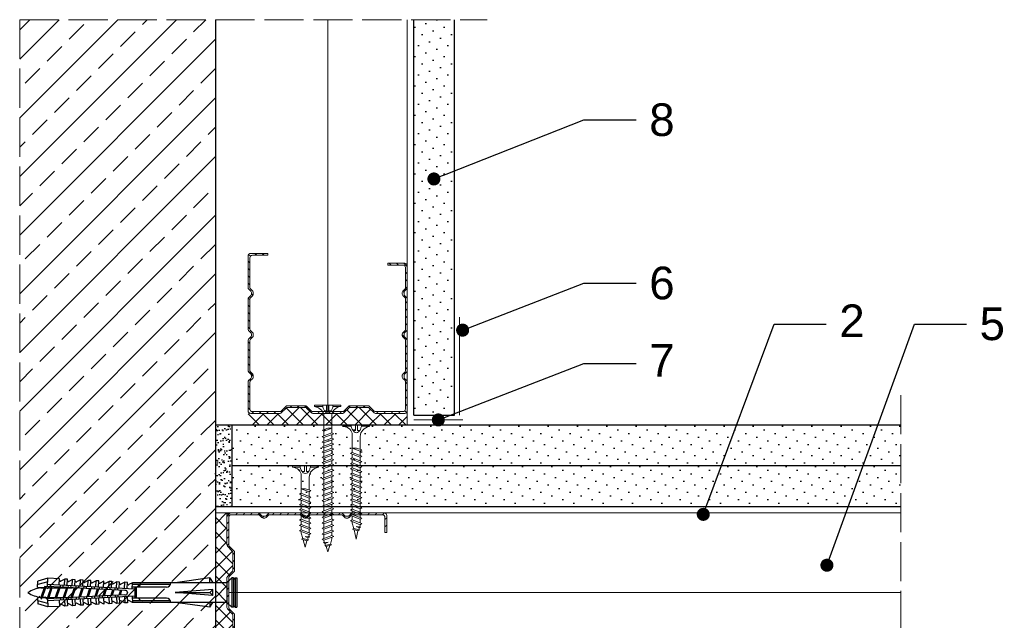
# Model space of a CAD drawing. Header units: millimetres. Extents: x 1525 to 3209, y 569 to 1600.
# Tile 2 of 15: x 1525 to 1827, y 841 to 1025. Entities that reach past the tile are written whole.
import ezdxf
from ezdxf import colors
from ezdxf.entities.mleader import LeaderData, LeaderLine
from ezdxf.math import Vec2, Vec3

# ---------------------------------------------------------------- set-up
doc = ezdxf.new("R2010")
doc.units = ezdxf.units.MM
doc.linetypes.add('ACAD_ISO02W100', pattern=[15, 12, -3])
for name, color, linetype, lineweight in [('_ISOVER WELNA', 7, 'BATTING', 9), ('_RIGIPS AKCESORIA', 7, 'Continuous', 18), ('_RIGIPS G-K', 7, 'Continuous', 25), ('_RIGIPS PROFIL', 7, 'Continuous', 18), ('KRESKOWANIE', 7, 'Continuous', 9), ('OPISY', 7, 'Continuous', 9), ('PRZERYWANA', 7, 'ACAD_ISO02W100', 9)]:
    doc.layers.add(name, color=color, linetype=linetype, lineweight=lineweight)
doc.styles.get("Standard").update_dxf_attribs({"font": 'arial.ttf'})
doc.linetypes.add('BATTING', pattern='A,0.00254,-2.54,[134,ltypeshp.shx,S=2.54,R=0,X=-2.54,Y=0],-5.08,[134,ltypeshp.shx,S=2.54,R=180,X=2.54,Y=0],-2.54', length=10.16254)
pattern_1 = [(225, (0, -189.805), (1.122532, -3.367596), [0, -3.175])]

# ---------------------------------------------------------------- blocks, each defined once
blk = doc.blocks.new('TN 25')
at = {"layer": '_RIGIPS AKCESORIA'}
for p, q in [((0, -0.84), (0, 7.16)), ((0, 7.16), (0.46, 7.16)), ((0.46, 7.16), (0.46, 4.78)), ((0.46, 4.78), (0, 4.78)), ((0, 3.5), (1.77, 3.5)), ((1.77, 3.5), (1.77, 4.2)), ((3.02, 4.46), (8.47, 4.46)), ((7.12, 4.46), (7.12, 3.18)), ((8.03, 2.01), (7.12, 4.46)), ((7.12, 3.18), (7.65, 1.53)), ((8.47, 4.46), (8.79, 5)), ((9.61, 1.51), (8.47, 4.46)), ((8.79, 5), (9.93, 2.01)), ((9, 4.46), (10.1, 4.46)), ((10.1, 4.46), (10.41, 5)), ((11.23, 1.51), (10.1, 4.46)), ((10.41, 5), (11.56, 2.01)), ((10.62, 4.46), (11.67, 4.46)), ((11.67, 4.46), (11.99, 5)), ((12.81, 1.51), (11.67, 4.46)), ((11.99, 5), (13.14, 2.01)), ((12.2, 4.46), (13.21, 4.46)), ((13.21, 4.46), (13.52, 5)), ((14.34, 1.51), (13.21, 4.46)), ((13.52, 5), (14.67, 2.01)), ((13.73, 4.46), (14.8, 4.46)), ((14.8, 4.46), (15.12, 5)), ((15.94, 1.51), (14.8, 4.46)), ((15.12, 5), (16.26, 2.01)), ((15.33, 4.46), (16.42, 4.46)), ((16.42, 4.46), (16.73, 5)), ((17.55, 1.51), (16.42, 4.46)), ((16.73, 5), (17.88, 2.01)), ((16.94, 4.46), (17.99, 4.46)), ((17.99, 4.46), (18.31, 5)), ((19.13, 1.51), (17.99, 4.46)), ((18.31, 5), (19.45, 2.01)), ((18.52, 4.46), (19.68, 4.46)), ((19.68, 4.46), (20, 5)), ((20.82, 1.51), (19.68, 4.46)), ((20, 5), (21.14, 2.01)), ((20.21, 4.46), (20.7, 4.46)), ((20.7, 4.46), (22.28, 3.98)), ((21.85, 1.83), (21.67, 3.28)), ((21.67, 3.28), (22.14, 2.4)), ((22.28, 3.98), (22.56, 4.37)), ((22.7, 2.36), (22.28, 3.98)), ((22.56, 4.37), (23.03, 2.71)), ((22.71, 3.85), (25, 3.24)), ((25, 3.24), (23.03, 2.71)), ((0, 2.83), (1.77, 2.83)), ((0.46, 1.64), (0, 1.64)), ((0.46, -0.84), (0.46, 1.64)), ((1.77, 2.83), (1.77, 2.18)), ((7.49, 2.01), (3.55, 2.01)), ((7.65, 1.53), (8.03, 2.01)), ((9.41, 2.01), (8.03, 2.01)), ((9.93, 2.01), (9.61, 1.51)), ((11.04, 2.01), (9.93, 2.01)), ((11.56, 2.01), (11.23, 1.51)), ((12.61, 2.01), (11.56, 2.01)), ((13.14, 2.01), (12.81, 1.51)), ((14.15, 2.01), (13.14, 2.01)), ((14.67, 2.01), (14.34, 1.51)), ((15.74, 2.01), (14.67, 2.01)), ((16.26, 2.01), (15.94, 1.51)), ((17.36, 2.01), (16.26, 2.01)), ((17.88, 2.01), (17.55, 1.51)), ((18.93, 2.01), (17.88, 2.01)), ((19.45, 2.01), (19.13, 1.51)), ((19.45, 2.01), (20.62, 2.01)), ((21.14, 2.01), (20.82, 1.51)), ((21.14, 2.01), (21.81, 2.12)), ((22.14, 2.4), (21.85, 1.83)), ((22.7, 2.36), (22.14, 2.4)), ((23.03, 2.71), (22.7, 2.36)), ((0, -0.84), (0.46, -0.84))]:
    blk.add_line(p, q, dxfattribs=at)
for centre, major_axis, ratio, start_param, end_param in [((3.09, 7.67), (0.17, 3.2), 0.826134, 1.773653, 3.180586), ((-0.04, 0.9), (0, 3.93), 0.848176, -0.720942, -0.151112), ((1.66, 3.18), (0, 0.895), 0.848176, -1.552777, -0.720942), ((1.66, 3.18), (0, 0.895), 0.848176, 3.862535, 4.730408), ((3.37, -1.57), (0.28, 3.57), 0.832181, 0.035984, 1.430787), ((-2.73, 15.91), (0, 14.76), 0.848176, 3.399396, 3.475072), ((0.59, 4.62), (0, 2.81), 0.848176, 3.475072, 3.862535)]:
    blk.add_ellipse(centre, major_axis=major_axis, ratio=ratio, start_param=start_param, end_param=end_param, dxfattribs=at)
blk = doc.blocks.new('TN 35')
at = {"layer": '_RIGIPS AKCESORIA'}
for p, q in [((0, -0.84), (0, 7.16)), ((0, 7.16), (0.46, 7.16)), ((0.46, 7.16), (0.46, 4.78)), ((0.46, 4.78), (0, 4.78)), ((0, 3.5), (1.77, 3.5)), ((1.77, 3.5), (1.77, 4.2)), ((3.02, 4.46), (8.47, 4.46)), ((7.12, 4.46), (7.12, 3.18)), ((8.03, 2.01), (7.12, 4.46)), ((7.12, 3.18), (7.65, 1.53)), ((8.47, 4.46), (8.79, 5)), ((9.61, 1.51), (8.47, 4.46)), ((8.79, 5), (9.93, 2.01)), ((9, 4.46), (10.1, 4.46)), ((10.1, 4.46), (10.41, 5)), ((11.23, 1.51), (10.1, 4.46)), ((10.41, 5), (11.56, 2.01)), ((10.62, 4.46), (11.67, 4.46)), ((11.67, 4.46), (11.99, 5)), ((12.81, 1.51), (11.67, 4.46)), ((11.99, 5), (13.14, 2.01)), ((12.2, 4.46), (13.21, 4.46)), ((13.21, 4.46), (13.52, 5)), ((14.34, 1.51), (13.21, 4.46)), ((13.52, 5), (14.67, 2.01)), ((13.73, 4.46), (14.8, 4.46)), ((14.8, 4.46), (15.12, 5)), ((15.94, 1.51), (14.8, 4.46)), ((15.12, 5), (16.26, 2.01)), ((15.33, 4.46), (16.42, 4.46)), ((16.42, 4.46), (16.73, 5)), ((17.55, 1.51), (16.42, 4.46)), ((16.73, 5), (17.88, 2.01)), ((16.94, 4.46), (17.99, 4.46)), ((17.99, 4.46), (18.31, 5)), ((19.13, 1.51), (17.99, 4.46)), ((18.31, 5), (19.45, 2.01)), ((18.52, 4.46), (19.57, 4.46)), ((19.57, 4.46), (19.88, 5)), ((20.7, 1.51), (19.57, 4.46)), ((19.88, 5), (21.03, 2.01)), ((20.09, 4.46), (21.14, 4.46)), ((21.14, 4.46), (21.46, 5)), ((22.28, 1.51), (21.14, 4.46)), ((21.46, 5), (22.6, 2.01)), ((21.67, 4.46), (22.72, 4.46)), ((22.72, 4.46), (23.03, 5)), ((23.85, 1.51), (22.72, 4.46)), ((23.03, 5), (24.18, 2.01)), ((23.24, 4.46), (24.29, 4.46)), ((24.29, 4.46), (24.61, 5)), ((25.43, 1.51), (24.29, 4.46)), ((24.61, 5), (25.75, 2.01)), ((24.81, 4.46), (25.87, 4.46)), ((25.87, 4.46), (26.18, 5)), ((27, 1.51), (25.87, 4.46)), ((26.18, 5), (27.33, 2.01)), ((26.39, 4.46), (27.44, 4.46)), ((27.44, 4.46), (27.76, 5)), ((28.58, 1.51), (27.44, 4.46)), ((27.76, 5), (28.9, 2.01)), ((27.96, 4.46), (29.13, 4.46)), ((29.13, 4.46), (29.45, 5)), ((30.27, 1.51), (29.13, 4.46)), ((29.45, 5), (30.59, 2.01)), ((29.65, 4.46), (30.15, 4.46)), ((30.15, 4.46), (31.73, 3.98)), ((31.3, 1.83), (31.12, 3.28)), ((31.12, 3.28), (31.59, 2.4)), ((31.73, 3.98), (32.01, 4.37)), ((32.15, 2.36), (31.73, 3.98)), ((32.01, 4.37), (32.48, 2.71)), ((32.16, 3.85), (35, 3.24)), ((35, 3.24), (32.48, 2.71)), ((0, 2.83), (1.77, 2.83)), ((0.46, 1.64), (0, 1.64)), ((0.46, -0.84), (0.46, 1.64)), ((1.77, 2.83), (1.77, 2.18)), ((7.49, 2.01), (3.55, 2.01)), ((7.65, 1.53), (8.03, 2.01)), ((9.41, 2.01), (8.03, 2.01)), ((9.93, 2.01), (9.61, 1.51)), ((11.04, 2.01), (9.93, 2.01)), ((11.56, 2.01), (11.23, 1.51)), ((12.61, 2.01), (11.56, 2.01)), ((13.14, 2.01), (12.81, 1.51)), ((14.15, 2.01), (13.14, 2.01)), ((14.67, 2.01), (14.34, 1.51)), ((15.74, 2.01), (14.67, 2.01)), ((16.26, 2.01), (15.94, 1.51)), ((17.36, 2.01), (16.26, 2.01)), ((17.88, 2.01), (17.55, 1.51)), ((18.93, 2.01), (17.84, 2.01)), ((19.45, 2.01), (19.13, 1.51)), ((20.51, 2.01), (19.41, 2.01)), ((21.03, 2.01), (20.7, 1.51)), ((22.08, 2.01), (20.99, 2.01)), ((22.6, 2.01), (22.28, 1.51)), ((23.66, 2.01), (22.56, 2.01)), ((24.18, 2.01), (23.85, 1.51)), ((25.23, 2.01), (24.14, 2.01)), ((25.75, 2.01), (25.43, 1.51)), ((26.81, 2.01), (25.71, 2.01)), ((27.33, 2.01), (27, 1.51)), ((28.38, 2.01), (27.33, 2.01)), ((28.9, 2.01), (28.58, 1.51)), ((28.9, 2.01), (30.07, 2.01)), ((30.59, 2.01), (30.27, 1.51)), ((30.59, 2.01), (31.26, 2.12)), ((31.59, 2.4), (31.3, 1.83)), ((32.15, 2.36), (31.59, 2.4)), ((32.48, 2.71), (32.15, 2.36)), ((0, -0.84), (0.46, -0.84))]:
    blk.add_line(p, q, dxfattribs=at)
for centre, major_axis, ratio, start_param, end_param in [((3.09, 7.67), (0.17, 3.2), 0.826134, 1.773653, 3.180586), ((-0.04, 0.9), (0, 3.93), 0.848176, -0.720942, -0.151112), ((1.66, 3.18), (0, 0.895), 0.848176, -1.552777, -0.720942), ((1.66, 3.18), (0, 0.895), 0.848176, 3.862535, 4.730408), ((3.37, -1.57), (0.28, 3.57), 0.832181, 0.035984, 1.430787), ((-2.73, 15.91), (0, 14.76), 0.848176, 3.399396, 3.475072), ((0.59, 4.62), (0, 2.81), 0.848176, 3.475072, 3.862535)]:
    blk.add_ellipse(centre, major_axis=major_axis, ratio=ratio, start_param=start_param, end_param=end_param, dxfattribs=at)
blk = doc.blocks.new('CW 50 ULTRASTIL')
h = blk.add_hatch()
h.set_pattern_fill('ANSI31', color=256, scale=0.5, style=0)
h.paths.add_polyline_path([(28.56, 40.65, -0.198912), (28.71, 41), (30.21, 42.51, 0.198912), (30.36, 42.86), (30.36, 48.45, 0.198912), (30.21, 48.8), (28.71, 50.31, -0.198912), (28.56, 50.66), (28.56, 59.85, -0.198912), (28.71, 60.2), (30.21, 61.71, 0.198912), (30.36, 62.06), (30.36, 67.65, 0.198912), (30.21, 68), (28.71, 69.51, -0.198912), (28.56, 69.86), (28.56, 78.31, -0.414214), (29.36, 79.11), (37.68, 79.11, -0.198912), (38.04, 78.96), (38.74, 78.25, 0.198912), (39.1, 78.11), (39.68, 78.11, 0.198912), (40.04, 78.25), (40.74, 78.96, -0.198912), (41.1, 79.11), (50.38, 79.11, -0.198912), (50.74, 78.96), (51.44, 78.25, 0.198912), (51.8, 78.11), (52.38, 78.11, 0.198912), (52.74, 78.25), (53.44, 78.96, -0.198912), (53.8, 79.11), (63.08, 79.11, -0.198912), (63.44, 78.96), (64.14, 78.25, 0.198912), (64.5, 78.11), (65.08, 78.11, 0.198912), (65.44, 78.25), (66.14, 78.96, -0.198912), (66.5, 79.11), (75.66, 79.11, -0.414214), (76.46, 78.31), (76.46, 73.66), (77.01, 73.66), (77.01, 78.86, 0.414214), (76.21, 79.66), (66.5, 79.66, 0.198912), (66.14, 79.51), (65.44, 78.8, -0.198912), (65.08, 78.66), (64.5, 78.66, -0.198912), (64.14, 78.8), (63.44, 79.51, 0.198912), (63.08, 79.66), (53.8, 79.66, 0.198912), (53.44, 79.51), (52.74, 78.8, -0.198912), (52.38, 78.66), (51.8, 78.66, -0.198912), (51.44, 78.8), (50.74, 79.51, 0.198912), (50.38, 79.66), (41.1, 79.66, 0.198912), (40.74, 79.51), (40.04, 78.8, -0.198912), (39.68, 78.66), (39.1, 78.66, -0.198912), (38.74, 78.8), (38.04, 79.51, 0.198912), (37.68, 79.66), (28.81, 79.66, 0.414214), (28.01, 78.86), (28.01, 69.86, 0.198912), (28.16, 69.51), (29.66, 68, -0.198912), (29.81, 67.65), (29.81, 62.06, -0.198912), (29.66, 61.71), (28.16, 60.2, 0.198912), (28.01, 59.85), (28.01, 50.66, 0.198912), (28.16, 50.31), (29.66, 48.8, -0.198912), (29.81, 48.45), (29.81, 42.86, -0.198912), (29.66, 42.51), (28.16, 41, 0.198912), (28.01, 40.65), (28.01, 31.66, 0.414214), (28.81, 30.86), (37.68, 30.86, 0.198912), (38.04, 31), (38.74, 31.71, -0.198912), (39.1, 31.86), (39.68, 31.86, -0.198912), (40.04, 31.71), (40.74, 31, 0.198912), (41.1, 30.86), (50.38, 30.86, 0.198912), (50.74, 31), (51.44, 31.71, -0.198912), (51.8, 31.86), (52.38, 31.86, -0.198912), (52.74, 31.71), (53.44, 31, 0.198912), (53.8, 30.86), (63.08, 30.86, 0.198912), (63.44, 31), (64.14, 31.71, -0.198912), (64.5, 31.86), (65.08, 31.86, -0.198912), (65.44, 31.71), (66.14, 31, 0.198912), (66.5, 30.86), (73.21, 30.86, 0.414214), (74.01, 31.66), (74.01, 36.86), (73.46, 36.86), (73.46, 32.21, -0.414214), (72.66, 31.41), (66.5, 31.41, -0.198912), (66.14, 31.55), (65.44, 32.26, 0.198912), (65.08, 32.41), (64.5, 32.41, 0.198912), (64.14, 32.26), (63.44, 31.55, -0.198912), (63.08, 31.41), (53.8, 31.41, -0.198912), (53.44, 31.55), (52.74, 32.26, 0.198912), (52.38, 32.41), (51.8, 32.41, 0.198912), (51.44, 32.26), (50.74, 31.55, -0.198912), (50.38, 31.41), (41.1, 31.41, -0.198912), (40.74, 31.55), (40.04, 32.26, 0.198912), (39.68, 32.41), (39.1, 32.41, 0.198912), (38.74, 32.26), (38.04, 31.55, -0.198912), (37.68, 31.41), (29.36, 31.41, -0.414214), (28.56, 32.21)])
at = {"layer": '_RIGIPS PROFIL'}
for p, q in [((28.01, 78.86), (28.01, 69.86)), ((37.68, 79.66), (28.81, 79.66)), ((37.68, 79.11), (29.36, 79.11)), ((38.04, 79.51), (38.74, 78.8)), ((38.04, 78.96), (38.74, 78.25)), ((39.68, 78.66), (39.1, 78.66)), ((40.74, 79.51), (40.04, 78.8)), ((40.74, 78.96), (40.04, 78.25)), ((50.38, 79.66), (41.1, 79.66)), ((50.38, 79.11), (41.1, 79.11)), ((50.74, 79.51), (51.44, 78.8)), ((50.74, 78.96), (51.44, 78.25)), ((52.38, 78.66), (51.8, 78.66)), ((53.44, 79.51), (52.74, 78.8)), ((53.44, 78.96), (52.74, 78.25)), ((53.8, 79.66), (63.08, 79.66)), ((53.8, 79.11), (63.08, 79.11)), ((63.44, 79.51), (64.14, 78.8)), ((63.44, 78.96), (64.14, 78.25)), ((65.08, 78.66), (64.5, 78.66)), ((66.14, 79.51), (65.44, 78.8)), ((66.14, 78.96), (65.44, 78.25)), ((76.21, 79.66), (66.5, 79.66)), ((75.66, 79.11), (66.5, 79.11)), ((77.01, 73.66), (77.01, 78.86)), ((28.56, 78.31), (28.56, 69.86)), ((39.68, 78.11), (39.1, 78.11)), ((52.38, 78.11), (51.8, 78.11)), ((65.08, 78.11), (64.5, 78.11)), ((76.46, 73.66), (76.46, 78.31)), ((76.46, 73.66), (77.01, 73.66)), ((29.66, 68), (28.16, 69.51)), ((30.21, 68), (28.71, 69.51)), ((29.81, 67.65), (29.81, 62.06)), ((30.36, 67.65), (30.36, 62.06)), ((29.66, 61.71), (28.16, 60.2)), ((30.21, 61.71), (28.71, 60.2)), ((28.01, 59.85), (28.01, 50.66)), ((28.56, 59.85), (28.56, 50.66)), ((29.66, 48.8), (28.16, 50.31)), ((30.21, 48.8), (28.71, 50.31)), ((29.81, 42.86), (29.81, 48.45)), ((30.36, 42.86), (30.36, 48.45)), ((29.66, 42.51), (28.16, 41)), ((30.21, 42.51), (28.71, 41)), ((28.01, 31.66), (28.01, 40.65)), ((28.56, 32.21), (28.56, 40.65)), ((73.46, 36.86), (73.46, 32.21)), ((73.46, 36.86), (74.01, 36.86)), ((74.01, 36.86), (74.01, 31.66)), ((37.68, 30.86), (28.81, 30.86)), ((37.68, 31.41), (29.36, 31.41)), ((38.04, 31.55), (38.74, 32.26)), ((38.04, 31), (38.74, 31.71)), ((39.68, 32.41), (39.1, 32.41)), ((39.68, 31.86), (39.1, 31.86)), ((40.74, 31.55), (40.04, 32.26)), ((40.74, 31), (40.04, 31.71)), ((50.38, 31.41), (41.1, 31.41)), ((50.38, 30.86), (41.1, 30.86)), ((50.74, 31.55), (51.44, 32.26)), ((50.74, 31), (51.44, 31.71)), ((52.38, 32.41), (51.8, 32.41)), ((52.38, 31.86), (51.8, 31.86)), ((53.44, 31.55), (52.74, 32.26)), ((53.44, 31), (52.74, 31.71)), ((53.8, 31.41), (63.08, 31.41)), ((53.8, 30.86), (63.08, 30.86)), ((63.44, 31.55), (64.14, 32.26)), ((63.44, 31), (64.14, 31.71)), ((65.08, 32.41), (64.5, 32.41)), ((65.08, 31.86), (64.5, 31.86)), ((66.14, 31.55), (65.44, 32.26)), ((66.14, 31), (65.44, 31.71)), ((72.66, 31.41), (66.5, 31.41)), ((73.21, 30.86), (66.5, 30.86))]:
    blk.add_line(p, q, dxfattribs=at)
for centre, radius, start, end in [((28.81, 78.86), 0.8, 90, 180), ((29.36, 78.31), 0.8, 90, 180), ((37.68, 79.16), 0.5, 45, 90), ((37.68, 78.61), 0.5, 45, 90), ((39.1, 79.16), 0.5, 225, 270), ((39.68, 79.16), 0.5, 270, 315), ((41.1, 79.16), 0.5, 90, 135), ((41.1, 78.61), 0.5, 90, 135), ((50.38, 79.16), 0.5, 45, 90), ((50.38, 78.61), 0.5, 45, 90), ((51.8, 79.16), 0.5, 225, 270), ((52.38, 79.16), 0.5, 270, 315), ((53.8, 79.16), 0.5, 90, 135), ((53.8, 78.61), 0.5, 90, 135), ((63.08, 79.16), 0.5, 45, 90), ((63.08, 78.61), 0.5, 45, 90), ((64.5, 79.16), 0.5, 225, 270), ((65.08, 79.16), 0.5, 270, 315), ((66.5, 79.16), 0.5, 90, 135), ((66.5, 78.61), 0.5, 90, 135), ((75.66, 78.31), 0.8, 0, 90), ((76.21, 78.86), 0.8, 0, 90), ((39.1, 78.61), 0.5, 225, 270), ((39.68, 78.61), 0.5, 270, 315), ((51.8, 78.61), 0.5, 225, 270), ((52.38, 78.61), 0.5, 270, 315), ((64.5, 78.61), 0.5, 225, 270), ((65.08, 78.61), 0.5, 270, 315), ((28.51, 69.86), 0.5, 180, 225), ((29.06, 69.86), 0.5, 180, 225), ((29.31, 67.65), 0.5, 0, 45), ((29.86, 67.65), 0.5, 0, 45), ((29.31, 62.06), 0.5, 315, 0), ((29.86, 62.06), 0.5, 315, 0), ((28.51, 59.85), 0.5, 135, 180), ((29.06, 59.85), 0.5, 135, 180), ((28.51, 50.66), 0.5, 180, 225), ((29.06, 50.66), 0.5, 180, 225), ((29.31, 48.45), 0.5, 0, 45), ((29.86, 48.45), 0.5, 0, 45), ((29.31, 42.86), 0.5, 315, 0), ((29.86, 42.86), 0.5, 315, 0), ((28.51, 40.65), 0.5, 135, 180), ((29.06, 40.65), 0.5, 135, 180), ((28.81, 31.66), 0.8, 180, 270), ((29.36, 32.21), 0.8, 180, 270), ((37.68, 31.91), 0.5, 270, 315), ((37.68, 31.36), 0.5, 270, 315), ((39.1, 31.91), 0.5, 90, 135), ((39.1, 31.36), 0.5, 90, 135), ((39.68, 31.91), 0.5, 45, 90), ((39.68, 31.36), 0.5, 45, 90), ((41.1, 31.91), 0.5, 225, 270), ((41.1, 31.36), 0.5, 225, 270), ((50.38, 31.91), 0.5, 270, 315), ((50.38, 31.36), 0.5, 270, 315), ((51.8, 31.91), 0.5, 90, 135), ((51.8, 31.36), 0.5, 90, 135), ((52.38, 31.91), 0.5, 45, 90), ((52.38, 31.36), 0.5, 45, 90), ((53.8, 31.91), 0.5, 225, 270), ((53.8, 31.36), 0.5, 225, 270), ((63.08, 31.91), 0.5, 270, 315), ((63.08, 31.36), 0.5, 270, 315), ((64.5, 31.91), 0.5, 90, 135), ((64.5, 31.36), 0.5, 90, 135), ((65.08, 31.91), 0.5, 45, 90), ((65.08, 31.36), 0.5, 45, 90), ((66.5, 31.91), 0.5, 225, 270), ((66.5, 31.36), 0.5, 225, 270), ((72.66, 32.21), 0.8, 270, 0), ((73.21, 31.66), 0.8, 270, 0)]:
    blk.add_arc(centre, radius, start, end, dxfattribs=at)
blk = doc.blocks.new('kolek rozprezny komplet 60')
for p, q in [((390.66, 217.01), (390.76, 218.91)), ((393.75, 218.75), (390.71, 217.96)), ((393.81, 219.85), (390.76, 218.91)), ((392.67, 216.95), (393.04, 217.45)), ((393.07, 216.95), (393.04, 217.45)), ((393.68, 217.35), (393.81, 219.85)), ((417.38, 216.11), (393.68, 217.35)), ((420.47, 216.55), (393.71, 217.95)), ((397.41, 219.66), (393.81, 219.85)), ((394.67, 216.95), (394.92, 217.29)), ((395.07, 216.95), (395.05, 217.28)), ((397.31, 217.76), (397.41, 219.66)), ((397.67, 217.14), (397.71, 217.74)), ((399, 219.58), (397.82, 218.98)), ((398.47, 217.1), (398.5, 217.7)), ((398.9, 217.68), (399, 219.58)), ((399.8, 219.54), (399, 219.58)), ((399.7, 217.64), (399.8, 219.54)), ((400.07, 217.02), (400.1, 217.62)), ((401.4, 219.45), (400.22, 218.85)), ((400.87, 216.98), (400.9, 217.58)), ((401.3, 217.56), (401.4, 219.45)), ((402.2, 219.41), (401.4, 219.45)), ((402.1, 217.51), (402.2, 219.41)), ((402.47, 216.89), (402.5, 217.49)), ((403.8, 219.33), (402.61, 218.72)), ((403.27, 216.85), (403.3, 217.45)), ((403.7, 217.43), (403.8, 219.33)), ((404.6, 219.29), (403.8, 219.33)), ((404.5, 217.39), (404.6, 219.29)), ((404.86, 216.77), (404.9, 217.37)), ((406.19, 219.2), (405.01, 218.6)), ((405.66, 216.73), (405.69, 217.32)), ((406.09, 217.3), (406.19, 219.2)), ((406.99, 219.16), (406.19, 219.2)), ((406.89, 217.26), (406.99, 219.16)), ((408.59, 219.08), (407.41, 218.47)), ((408.49, 217.18), (408.59, 219.08)), ((409.39, 219.03), (408.59, 219.08)), ((409.29, 217.14), (409.39, 219.03)), ((410.99, 218.95), (409.8, 218.35)), ((410.89, 217.05), (410.99, 218.95)), ((412.59, 218.87), (411.4, 218.26)), ((412.49, 216.97), (412.59, 218.87)), ((413.38, 218.82), (412.59, 218.87)), ((413.28, 216.93), (413.38, 218.82)), ((414.98, 218.74), (413.8, 218.14)), ((414.88, 216.84), (414.98, 218.74)), ((415.78, 218.7), (414.98, 218.74)), ((415.68, 216.8), (415.78, 218.7)), ((417.38, 218.62), (416.2, 218.01)), ((417.28, 216.72), (417.38, 218.62)), ((418.18, 218.57), (417.38, 218.62)), ((418.08, 216.68), (418.18, 218.57)), ((419.78, 218.49), (418.59, 217.89)), ((419.68, 216.59), (419.78, 218.49)), ((431.37, 217.95), (419.75, 217.95)), ((448.67, 218.45), (419.77, 218.45)), ((443.47, 219.95), (432.8, 218.45)), ((443.47, 218.45), (443.47, 219.95)), ((443.47, 219.95), (444.34, 218.45)), ((450.17, 219.95), (448.67, 218.45)), ((448.67, 218.45), (448.67, 212.45)), ((450.17, 219.95), (450.17, 210.95)), ((450.67, 219.95), (450.17, 219.95)), ((450.67, 219.95), (450.67, 210.95)), ((450.67, 219.35), (451.17, 219.95)), ((451.17, 219.95), (451.67, 219.95)), ((451.17, 219.95), (451.17, 210.95)), ((451.67, 219.95), (451.67, 210.95)), ((393.15, 216.88), (390.66, 217.01)), ((391.67, 216.95), (392.67, 216.95)), ((392.67, 216.95), (391.67, 213.95)), ((392.67, 216.95), (392.07, 213.95)), ((393.07, 216.95), (392.07, 213.95)), ((393.07, 216.95), (394.67, 216.95)), ((394.67, 216.95), (393.67, 213.95)), ((417.38, 214.79), (393.68, 213.55)), ((420.47, 214.35), (393.71, 212.95)), ((394.67, 216.95), (394.07, 213.95)), ((395.07, 216.95), (394.07, 213.95)), ((395.07, 216.95), (397.07, 216.95)), ((397.07, 216.95), (396.07, 213.95)), ((397.07, 216.95), (396.47, 213.95)), ((397.47, 216.95), (396.47, 213.95)), ((397.07, 216.95), (397.23, 217.17)), ((397.47, 216.95), (397.46, 217.16)), ((397.47, 216.95), (399.47, 216.95)), ((399.47, 216.95), (398.47, 213.95)), ((399.47, 216.95), (398.87, 213.95)), ((399.87, 216.95), (398.87, 213.95)), ((399.47, 216.95), (399.55, 217.05)), ((399.87, 216.95), (399.87, 217.03)), ((399.87, 216.95), (401.38, 216.95)), ((401.87, 216.92), (400.87, 213.95)), ((401.87, 216.92), (401.27, 213.95)), ((402.26, 216.9), (401.27, 213.95)), ((404.22, 216.8), (403.31, 214.05)), ((404.24, 216.8), (403.7, 214.07)), ((404.62, 216.78), (403.72, 214.07)), ((406.58, 216.68), (405.75, 214.18)), ((406.62, 216.68), (406.12, 214.2)), ((406.98, 216.66), (406.16, 214.2)), ((407.26, 216.64), (407.29, 217.24)), ((407.26, 214.26), (407.29, 213.66)), ((408.06, 216.6), (408.09, 217.2)), ((408.06, 214.3), (408.09, 213.7)), ((408.94, 216.55), (408.19, 214.31)), ((408.99, 216.55), (408.55, 214.33)), ((409.34, 216.53), (408.6, 214.33)), ((409.66, 216.52), (409.69, 217.12)), ((409.66, 214.38), (409.69, 213.79)), ((410.46, 216.47), (410.49, 217.07)), ((410.46, 214.43), (410.49, 213.83)), ((411.3, 216.43), (410.64, 214.44)), ((411.37, 216.43), (410.98, 214.45)), ((411.69, 216.41), (411.04, 214.46)), ((412.05, 216.39), (412.09, 216.99)), ((412.05, 214.51), (412.09, 213.91)), ((412.85, 216.35), (412.89, 216.95)), ((412.85, 214.55), (412.89, 213.95)), ((413.66, 216.31), (413.08, 214.56)), ((413.75, 216.3), (413.4, 214.58)), ((414.05, 216.29), (413.49, 214.58)), ((414.45, 216.27), (414.48, 216.86)), ((414.45, 214.64), (414.48, 214.04)), ((415.25, 216.22), (415.28, 216.82)), ((415.25, 214.68), (415.28, 214.08)), ((416.02, 216.18), (415.52, 214.69)), ((416.12, 216.18), (415.83, 214.71)), ((416.41, 216.16), (415.93, 214.71)), ((418.22, 215.58), (418.01, 214.95)), ((419.68, 214.31), (419.78, 212.41)), ((430.17, 217.15), (419.71, 217.15)), ((420.47, 217.15), (420.47, 213.75)), ((420.67, 217.15), (420.67, 213.75)), ((420.87, 217.15), (420.87, 213.75)), ((444.34, 216.37), (432.8, 215.45)), ((432.8, 215.45), (443.47, 215.45)), ((444.34, 214.53), (432.8, 215.45)), ((444.34, 216.37), (443.47, 215.45)), ((444.34, 214.53), (443.47, 215.45)), ((444.34, 214.53), (444.34, 216.37)), ((448.67, 216.95), (448.67, 213.95)), ((393.15, 214.02), (390.66, 213.89)), ((390.66, 213.89), (390.76, 211.99)), ((393.75, 212.15), (390.71, 212.94)), ((393.81, 211.05), (390.76, 211.99)), ((391.67, 213.95), (391.71, 213.45)), ((391.71, 213.45), (392.07, 213.95)), ((392.07, 213.95), (393.67, 213.95)), ((393.67, 213.95), (393.7, 213.55)), ((393.68, 213.55), (393.81, 211.05)), ((393.78, 213.55), (394.07, 213.95)), ((397.41, 211.24), (393.81, 211.05)), ((394.07, 213.95), (396.07, 213.95)), ((396.07, 213.95), (396.09, 213.67)), ((396.28, 213.68), (396.47, 213.95)), ((396.47, 213.95), (398.47, 213.95)), ((397.31, 213.14), (397.41, 211.24)), ((397.67, 213.76), (397.71, 213.16)), ((399, 211.32), (397.82, 211.93)), ((398.47, 213.95), (398.48, 213.8)), ((398.47, 213.8), (398.5, 213.2)), ((398.77, 213.81), (398.87, 213.95)), ((398.87, 213.95), (400.87, 213.95)), ((398.9, 213.22), (399, 211.32)), ((399.8, 211.36), (399, 211.32)), ((399.7, 213.26), (399.8, 211.36)), ((400.07, 213.88), (400.1, 213.28)), ((401.4, 211.45), (400.22, 212.05)), ((400.87, 213.95), (400.88, 213.92)), ((400.87, 213.92), (400.9, 213.32)), ((401.27, 213.95), (401.38, 213.95)), ((401.27, 213.94), (401.27, 213.95)), ((401.3, 213.35), (401.4, 211.45)), ((402.2, 211.49), (401.4, 211.45)), ((402.1, 213.39), (402.2, 211.49)), ((402.47, 214.01), (402.5, 213.41)), ((403.8, 211.57), (402.61, 212.18)), ((403.27, 214.05), (403.3, 213.45)), ((403.7, 213.47), (403.8, 211.57)), ((404.6, 211.62), (403.8, 211.57)), ((404.5, 213.51), (404.6, 211.62)), ((404.86, 214.13), (404.9, 213.53)), ((406.19, 211.7), (405.01, 212.3)), ((405.66, 214.17), (405.69, 213.58)), ((406.09, 213.6), (406.19, 211.7)), ((406.99, 211.74), (406.19, 211.7)), ((406.89, 213.64), (406.99, 211.74)), ((408.59, 211.82), (407.41, 212.43)), ((408.49, 213.72), (408.59, 211.82)), ((409.39, 211.87), (408.59, 211.82)), ((409.29, 213.76), (409.39, 211.87)), ((410.99, 211.95), (409.8, 212.55)), ((410.89, 213.85), (410.99, 211.95)), ((412.59, 212.03), (411.4, 212.64)), ((412.49, 213.93), (412.59, 212.03)), ((413.38, 212.08), (412.59, 212.03)), ((413.28, 213.97), (413.38, 212.08)), ((414.98, 212.16), (413.8, 212.76)), ((414.88, 214.06), (414.98, 212.16)), ((415.78, 212.2), (414.98, 212.16)), ((415.68, 214.1), (415.78, 212.2)), ((417.38, 212.29), (416.2, 212.89)), ((417.28, 214.18), (417.38, 212.29)), ((418.18, 212.33), (417.38, 212.29)), ((418.08, 214.22), (418.18, 212.33)), ((419.78, 212.41), (418.59, 213.01)), ((430.17, 213.75), (419.71, 213.75)), ((431.37, 212.95), (419.75, 212.95)), ((448.67, 212.45), (419.77, 212.45)), ((443.47, 210.95), (432.8, 212.45)), ((443.47, 212.45), (443.47, 210.95)), ((443.47, 210.95), (444.34, 212.45)), ((450.17, 210.95), (448.67, 212.45)), ((450.67, 211.55), (451.17, 210.95)), ((450.67, 210.95), (450.17, 210.95)), ((451.17, 210.95), (451.67, 210.95))]:
    blk.add_line(p, q)
for centre, radius, start, end in [((393.65, 216.85), 0.5, 87, 177), ((397.68, 219.24), 0.3, 177, 297), ((400.08, 219.12), 0.3, 177, 297), ((402.48, 218.99), 0.3, 177, 297), ((404.87, 218.87), 0.3, 177, 297), ((407.27, 218.74), 0.3, 177, 297), ((409.67, 218.61), 0.3, 177, 297), ((411.27, 218.53), 0.3, 177, 297), ((413.66, 218.41), 0.3, 177, 297), ((416.06, 218.28), 0.3, 177, 297), ((418.46, 218.15), 0.3, 177, 297), ((422.67, 216.95), 1, 90, 168.463), ((430.17, 218.45), 1.3, 270, 0), ((393.41, 206.24), 10.85, 99.2038, 121.9083), ((393.41, 224.66), 10.85, 238.0917, 260.7962), ((417.55, 215.45), 0.682, 255.8604, 104.1386), ((393.65, 214.05), 0.5, 183, 273), ((397.68, 211.66), 0.3, 63, 183), ((400.08, 211.78), 0.3, 63, 183), ((402.48, 211.91), 0.3, 63, 183), ((404.87, 212.03), 0.3, 63, 183), ((407.27, 212.16), 0.3, 63, 183), ((409.67, 212.29), 0.3, 63, 183), ((411.27, 212.37), 0.3, 63, 183), ((413.66, 212.5), 0.3, 63, 183), ((416.06, 212.62), 0.3, 63, 183), ((418.46, 212.75), 0.3, 63, 183), ((422.67, 213.95), 1, 191.537, 270), ((430.17, 212.45), 1.3, 0, 90)]:
    blk.add_arc(centre, radius, start, end)
blk = doc.blocks.new('TN 45')
at = {"layer": '_RIGIPS AKCESORIA'}
for p, q in [((0, -0.84), (0, 7.16)), ((0, 7.16), (0.46, 7.16)), ((0.46, 7.16), (0.46, 4.78)), ((0.46, 4.78), (0, 4.78)), ((0, 3.5), (1.77, 3.5)), ((1.77, 3.5), (1.77, 4.2)), ((3.02, 4.46), (8.47, 4.46)), ((7.12, 4.46), (7.12, 3.18)), ((8.03, 2.01), (7.12, 4.46)), ((7.12, 3.18), (7.65, 1.53)), ((8.47, 4.46), (8.79, 5)), ((9.61, 1.51), (8.47, 4.46)), ((8.79, 5), (9.93, 2.01)), ((9, 4.46), (10.1, 4.46)), ((10.1, 4.46), (10.41, 5)), ((11.23, 1.51), (10.1, 4.46)), ((10.41, 5), (11.56, 2.01)), ((10.62, 4.46), (11.67, 4.46)), ((11.67, 4.46), (11.99, 5)), ((12.81, 1.51), (11.67, 4.46)), ((11.99, 5), (13.14, 2.01)), ((12.2, 4.46), (13.21, 4.46)), ((13.21, 4.46), (13.52, 5)), ((14.34, 1.51), (13.21, 4.46)), ((13.52, 5), (14.67, 2.01)), ((13.73, 4.46), (14.8, 4.46)), ((14.8, 4.46), (15.12, 5)), ((15.94, 1.51), (14.8, 4.46)), ((15.12, 5), (16.26, 2.01)), ((15.33, 4.46), (16.42, 4.46)), ((16.42, 4.46), (16.73, 5)), ((17.55, 1.51), (16.42, 4.46)), ((16.73, 5), (17.88, 2.01)), ((16.94, 4.46), (17.99, 4.46)), ((17.99, 4.46), (18.31, 5)), ((19.13, 1.51), (17.99, 4.46)), ((18.31, 5), (19.45, 2.01)), ((18.52, 4.46), (19.68, 4.46)), ((19.68, 4.46), (20, 5)), ((20.82, 1.51), (19.68, 4.46)), ((20, 5), (21.14, 2.01)), ((20.21, 4.46), (21.37, 4.46)), ((21.37, 4.46), (21.69, 5)), ((22.51, 1.51), (21.37, 4.46)), ((21.69, 5), (22.83, 2.01)), ((21.9, 4.46), (23.06, 4.46)), ((23.06, 4.46), (23.38, 5)), ((24.2, 1.51), (23.06, 4.46)), ((23.38, 5), (24.52, 2.01)), ((23.59, 4.46), (24.75, 4.46)), ((24.75, 4.46), (25.07, 5)), ((25.89, 1.51), (24.75, 4.46)), ((25.07, 5), (26.21, 2.01)), ((25.28, 4.46), (26.44, 4.46)), ((26.44, 4.46), (26.76, 5)), ((27.58, 1.51), (26.44, 4.46)), ((26.76, 5), (27.9, 2.01)), ((26.96, 4.46), (28.13, 4.46)), ((28.13, 4.46), (28.45, 5)), ((29.27, 1.51), (28.13, 4.46)), ((28.45, 5), (29.59, 2.01)), ((28.65, 4.46), (29.82, 4.46)), ((29.82, 4.46), (30.14, 5)), ((30.96, 1.51), (29.82, 4.46)), ((30.14, 5), (31.28, 2.01)), ((30.34, 4.46), (31.51, 4.46)), ((31.51, 4.46), (31.83, 5)), ((32.65, 1.51), (31.51, 4.46)), ((31.83, 5), (32.97, 2.01)), ((32.03, 4.46), (33.2, 4.46)), ((33.2, 4.46), (33.52, 5)), ((34.34, 1.51), (33.2, 4.46)), ((33.52, 5), (34.66, 2.01)), ((33.72, 4.46), (34.89, 4.46)), ((34.89, 4.46), (35.21, 5)), ((36.03, 1.51), (34.89, 4.46)), ((35.21, 5), (36.35, 2.01)), ((35.41, 4.46), (36.58, 4.46)), ((36.58, 4.46), (36.9, 5)), ((37.72, 1.51), (36.58, 4.46)), ((36.9, 5), (38.04, 2.01)), ((37.1, 4.46), (38.27, 4.46)), ((38.27, 4.46), (38.59, 5)), ((39.41, 1.51), (38.27, 4.46)), ((38.59, 5), (39.73, 2.01)), ((38.79, 4.46), (39.96, 4.46)), ((39.96, 4.46), (40.28, 5)), ((41.1, 1.51), (39.96, 4.46)), ((40.28, 5), (41.42, 2.01)), ((40.48, 4.46), (40.98, 4.46)), ((40.98, 4.46), (42.56, 3.98)), ((42.13, 1.83), (41.95, 3.28)), ((41.95, 3.28), (42.42, 2.4)), ((42.56, 3.98), (42.84, 4.37)), ((42.98, 2.36), (42.56, 3.98)), ((42.84, 4.37), (43.31, 2.71)), ((42.99, 3.85), (45, 3.24)), ((45, 3.24), (43.31, 2.71)), ((0, 2.83), (1.77, 2.83)), ((0.46, 1.64), (0, 1.64)), ((0.46, -0.84), (0.46, 1.64)), ((1.77, 2.83), (1.77, 2.18)), ((7.49, 2.01), (3.55, 2.01)), ((7.65, 1.53), (8.03, 2.01)), ((9.41, 2.01), (8.03, 2.01)), ((9.93, 2.01), (9.61, 1.51)), ((11.04, 2.01), (9.93, 2.01)), ((11.56, 2.01), (11.23, 1.51)), ((12.61, 2.01), (11.56, 2.01)), ((13.14, 2.01), (12.81, 1.51)), ((14.15, 2.01), (13.14, 2.01)), ((14.67, 2.01), (14.34, 1.51)), ((15.74, 2.01), (14.67, 2.01)), ((16.26, 2.01), (15.94, 1.51)), ((17.36, 2.01), (16.26, 2.01)), ((17.88, 2.01), (17.55, 1.51)), ((18.93, 2.01), (17.88, 2.01)), ((19.45, 2.01), (19.13, 1.51)), ((19.45, 2.01), (20.62, 2.01)), ((20.62, 2.01), (19.57, 2.01)), ((21.14, 2.01), (20.82, 1.51)), ((21.14, 2.01), (22.31, 2.01)), ((22.31, 2.01), (21.26, 2.01)), ((22.83, 2.01), (22.51, 1.51)), ((22.83, 2.01), (24, 2.01)), ((24, 2.01), (22.95, 2.01)), ((24.52, 2.01), (24.2, 1.51)), ((24.52, 2.01), (25.69, 2.01)), ((25.69, 2.01), (24.64, 2.01)), ((26.21, 2.01), (25.89, 1.51)), ((26.21, 2.01), (27.38, 2.01)), ((27.38, 2.01), (26.33, 2.01)), ((27.9, 2.01), (27.58, 1.51)), ((27.9, 2.01), (29.07, 2.01)), ((29.07, 2.01), (28.02, 2.01)), ((29.59, 2.01), (29.27, 1.51)), ((29.59, 2.01), (30.76, 2.01)), ((30.76, 2.01), (29.71, 2.01)), ((31.28, 2.01), (30.96, 1.51)), ((31.28, 2.01), (32.45, 2.01)), ((32.45, 2.01), (31.4, 2.01)), ((32.97, 2.01), (32.65, 1.51)), ((32.97, 2.01), (34.14, 2.01)), ((34.14, 2.01), (33.09, 2.01)), ((34.66, 2.01), (34.34, 1.51)), ((34.66, 2.01), (35.83, 2.01)), ((35.83, 2.01), (34.78, 2.01)), ((36.35, 2.01), (36.03, 1.51)), ((36.35, 2.01), (37.52, 2.01)), ((37.52, 2.01), (36.47, 2.01)), ((38.04, 2.01), (37.72, 1.51)), ((38.04, 2.01), (39.21, 2.01)), ((39.21, 2.01), (38.16, 2.01)), ((39.73, 2.01), (39.41, 1.51)), ((39.73, 2.01), (40.9, 2.01)), ((41.42, 2.01), (41.1, 1.51)), ((41.42, 2.01), (42.09, 2.12)), ((42.42, 2.4), (42.13, 1.83)), ((42.98, 2.36), (42.42, 2.4)), ((43.31, 2.71), (42.98, 2.36)), ((0, -0.84), (0.46, -0.84))]:
    blk.add_line(p, q, dxfattribs=at)
for centre, major_axis, ratio, start_param, end_param in [((3.09, 7.67), (0.17, 3.2), 0.826134, 1.773653, 3.180586), ((-0.04, 0.9), (0, 3.93), 0.848176, -0.720942, -0.151112), ((1.66, 3.18), (0, 0.895), 0.848176, -1.552777, -0.720942), ((1.66, 3.18), (0, 0.895), 0.848176, 3.862535, 4.730408), ((3.37, -1.57), (0.28, 3.57), 0.832181, 0.035984, 1.430787), ((-2.73, 15.91), (0, 14.76), 0.848176, 3.399396, 3.475072), ((0.59, 4.62), (0, 2.81), 0.848176, 3.475072, 3.862535)]:
    blk.add_ellipse(centre, major_axis=major_axis, ratio=ratio, start_param=start_param, end_param=end_param, dxfattribs=at)
blk = doc.blocks.new('_Dot')
at = {"color": 0, "linetype": 'ByBlock', "lineweight": -2}
blk.add_line((-0.5, 0), (-1, 0), dxfattribs=at)
at = {"color": 0, "linetype": 'ByBlock', "const_width": 0.5}
blk.add_lwpolyline([(-0.25, 0, 1), (0.25, 0, 1)], format="xyb", close=True, dxfattribs=at)

msp = doc.modelspace()

# ---------------------------------------------------------------- hatches: boundary and pattern name
at = {"layer": '_RIGIPS AKCESORIA'}
h = msp.add_hatch(dxfattribs=at)
h.set_pattern_fill('ANSI37', color=256, angle=90, style=0)
h.set_pattern_definition([(135, (2659.487, -694.6247), (-2.245064, -2.245064), []), (225, (2659.487, -694.6247), (2.245064, -2.245064), [])])
h.paths.add_polyline_path([(1615.01, 904.08, -0.198912), (1614.66, 904.23), (1613.15, 905.73, 0.198912), (1612.8, 905.88), (1607.21, 905.88, 0.198912), (1606.86, 905.73), (1605.35, 904.23, -0.198912), (1605, 904.08), (1596, 904.08, -0.414214), (1595.2, 904.88), (1595.2, 900.58), (1644, 900.58), (1644, 904.88, -0.414214), (1643.2, 904.08), (1634.21, 904.08, -0.198912), (1633.86, 904.23), (1632.35, 905.73, 0.198912), (1632, 905.88), (1626.41, 905.88, 0.198912), (1626.06, 905.73), (1624.55, 904.23, -0.198912), (1624.2, 904.08)])
h = msp.add_hatch(dxfattribs=at)
h.set_pattern_fill('ANSI37', color=256, style=0)
h.set_pattern_definition([(45, (-10, -190.705), (-2.245064, 2.245064), []), (135, (-10, -190.705), (-2.245064, -2.245064), [])])
h.paths.add_polyline_path([(1588.7, 853.77, -0.198912), (1588.85, 854.13), (1590.36, 855.63, 0.198912), (1590.5, 855.99), (1590.5, 861.57, 0.198912), (1590.36, 861.93), (1588.85, 863.43, -0.198912), (1588.7, 863.79), (1588.7, 872.78, -0.414214), (1589.5, 873.58), (1585.2, 873.58), (1585.2, 824.78), (1589.5, 824.78, -0.414214), (1588.7, 825.58), (1588.7, 834.57, -0.198912), (1588.85, 834.93), (1590.36, 836.43, 0.198912), (1590.5, 836.79), (1590.5, 842.37, 0.198912), (1590.36, 842.73), (1588.85, 844.23, -0.198912), (1588.7, 844.59)])
at = {"layer": '_RIGIPS G-K'}
h = msp.add_hatch(dxfattribs=at)
h.set_pattern_fill('DOTS', color=256, scale=2, angle=315, style=0)
h.set_pattern_definition([(315, (3044.9547, -681.6247), (3.367596, 1.122532), [0, -3.175])])
h.paths.add_polyline_path([(1658.5, 1024.68), (1646, 1024.68), (1646, 903.58), (1658.5, 903.58)])
h = msp.add_hatch(dxfattribs=at)
h.set_pattern_fill('AR-SAND', color=256, scale=0.05, style=0)
h.set_pattern_definition([(37.5, (-429.3334, -214.805), (-0.0800016, 2.4470662), [0, -1.9304, 0, -2.159, 0, -2.06375]), (7.5, (-429.3334, -214.805), (2.2476164, 3.5841255), [0, -1.0414, 0, -1.7399, 0, -0.66675]), (327.5, (-430.8955, -214.805), (3.9549619, 0.007186), [0, -0.635, 0, -2.286, 0, -2.9845]), (317.5, (-430.8955, -214.805), (3.8177823, 1.1146466), [0, -0.3175, 0, -1.4986, 0, -1.7145])])
h.paths.add_polyline_path([(1590.2, 900.58), (1585.2, 900.58), (1585.2, 875.58), (1590.2, 875.58)])
h = msp.add_hatch(dxfattribs=at)
h.set_pattern_fill('DOTS', color=256, scale=2, angle=225, style=0)
h.set_pattern_definition(pattern_1)
h.paths.add_polyline_path([(1795.2, 900.58), (1590.2, 900.58), (1590.2, 888.08), (1795.2, 888.08)])
h = msp.add_hatch(dxfattribs=at)
h.set_pattern_fill('DOTS', color=256, scale=2, angle=225, style=0)
h.set_pattern_definition(pattern_1)
h.paths.add_polyline_path([(1795.2, 888.08), (1590.2, 888.08), (1590.2, 875.58), (1795.2, 875.58)])
at = {"layer": 'KRESKOWANIE'}
h = msp.add_hatch(dxfattribs=at)
h.set_pattern_fill('ANSI33', color=256, scale=2, angle=180, style=0)
h.set_pattern_definition([(225, (-350, -575.273), (8.980256, -8.980256), []), (225, (-358.98, -575.273), (8.980256, -8.980256), [6.35, -3.175])])
h.paths.add_polyline_path([(1585.2, 1024.68), (1525.2, 1024.68), (1525.2, 673.68), (1585.2, 673.68)])

# ---------------------------------------------------------------- linework, layer by layer
msp.add_line((1585.2, 1024.68), (1585.2, 673.68))
at = {"layer": '_ISOVER WELNA', "ltscale": 2.4}
for p, q in [((1619.6, 1024.68), (1619.6, 904.63)), ((1795.2, 849.18), (1589.25, 849.18))]:
    msp.add_line(p, q, dxfattribs=at)
at = {"layer": '_RIGIPS AKCESORIA'}
for p, q in [((1660, 903.58), (1660, 933.58)), ((1646, 902.08), (1661, 902.08))]:
    msp.add_line(p, q, dxfattribs=at)
at = {"layer": '_RIGIPS G-K'}
for p, q in [((1646, 903.58), (1646, 1024.68)), ((1658.5, 903.58), (1658.5, 1024.68)), ((1646, 903.58), (1658.5, 903.58)), ((1585.2, 900.58), (1795.2, 900.58)), ((1590.2, 900.58), (1590.2, 875.58)), ((1590.2, 888.08), (1795.2, 888.08)), ((1585.2, 875.58), (1795.2, 875.58))]:
    msp.add_line(p, q, dxfattribs=at)
at = {"layer": '_RIGIPS PROFIL'}
for p, q in [((1644, 900.58), (1644, 1024.68)), ((1585.2, 873.58), (1795.2, 873.58))]:
    msp.add_line(p, q, dxfattribs=at)
at = {"layer": 'PRZERYWANA'}
for p, q in [((1525.2, 1024.68), (1525.2, 673.68)), ((1525.2, 1024.68), (1668.5, 1024.68)), ((1795.2, 909.68), (1795.2, 788.68))]:
    msp.add_line(p, q, dxfattribs=at)

# ---------------------------------------------------------------- block references
at = {"rotation": 270}
msp.add_blockref('TN 45', (1616.44, 906.63), dxfattribs=at)
msp.add_blockref('kolek rozprezny komplet 60', (1140.03, 633.73))
at = {"layer": '_RIGIPS AKCESORIA', "xscale": -1, "rotation": 90}
for name, p in [('TN 35', (1631.59, 900.58)), ('TN 25', (1615.95, 888.08))]:
    msp.add_blockref(name, p, dxfattribs=at)
at = {"layer": '_RIGIPS PROFIL', "rotation": 90}
msp.add_blockref('CW 50 ULTRASTIL', (1674.86, 876.07), dxfattribs=at)
at = {"layer": '_RIGIPS PROFIL'}
msp.add_blockref('CW 50 ULTRASTIL', (1560.69, 793.92), dxfattribs=at)

# ---------------------------------------------------------------- leaders
at = {"layer": 'OPISY'}
ml = msp.add_multileader_mtext('Standard', dxfattribs=at)
ml.set_content('8', color=256)
ml.set_leader_properties()
ml.set_arrow_properties(name='DOT')
ml.build(insert=Vec2(0, 0))
ctx = ml.context
ctx.base_point, ctx.char_height, ctx.landing_gap_size, ctx.plane_origin = Vec3(1714.14, 993.96), 10, 4, Vec3(1521.55, 1137.62)
notes = []
notes.append((ctx, [(0, (1, 1, 0), (1698.14, 993.96), (1, 0), 16, [(0, [(1652.14, 975.89)], 0, [])])]))
ctx.mtext.insert, ctx.mtext.flow_direction = Vec3(1718.14, 999.05), 5
ml = msp.add_multileader_mtext('Standard', dxfattribs=at)
ml.set_content('6', color=256)
ml.set_leader_properties()
ml.set_arrow_properties(name='DOT')
ml.build(insert=Vec2(0, 0))
ctx = ml.context
ctx.base_point, ctx.char_height, ctx.landing_gap_size, ctx.plane_origin = Vec3(1714.14, 943.95), 10, 4, Vec3(1521.55, 1087.61)
notes.append((ctx, [(0, (1, 1, 0), (1698.14, 943.95), (1, 0), 16, [(0, [(1660.95, 929.58)], 0, [])])]))
ctx.mtext.insert, ctx.mtext.flow_direction = Vec3(1718.14, 949.03), 5
ml = msp.add_multileader_mtext('Standard', dxfattribs=at)
ml.set_content('2', color=256)
ml.set_leader_properties()
ml.set_arrow_properties(name='DOT')
ml.build(insert=Vec2(0, 0))
ctx = ml.context
ctx.base_point, ctx.char_height, ctx.landing_gap_size, ctx.plane_origin = Vec3(1772.4, 931.45), 10, 4, Vec3(1579.82, 1075.11)
notes.append((ctx, [(0, (1, 1, 0), (1756.4, 931.45), (1, 0), 16, [(0, [(1734.7, 873.16)], 0, [])])]))
ctx.mtext.insert, ctx.mtext.flow_direction = Vec3(1776.4, 937.45), 5
ml = msp.add_multileader_mtext('Standard', dxfattribs=at)
ml.set_content('5', color=256)
ml.set_leader_properties()
ml.set_arrow_properties(name='DOT')
ml.build(insert=Vec2(0, 0))
ctx = ml.context
ctx.base_point, ctx.char_height, ctx.landing_gap_size, ctx.plane_origin = Vec3(1815.38, 931.45), 10, 4, Vec3(1622.79, 1075.11)
notes.append((ctx, [(0, (1, 1, 0), (1799.38, 931.45), (1, 0), 16, [(0, [(1772.59, 857.57)], 0, [])])]))
ctx.mtext.insert, ctx.mtext.flow_direction = Vec3(1819.38, 936.53), 5
ml = msp.add_multileader_mtext('Standard', dxfattribs=at)
ml.set_content('7', color=256)
ml.set_leader_properties()
ml.set_arrow_properties(name='DOT')
ml.build(insert=Vec2(0, 0))
ctx = ml.context
ctx.base_point, ctx.char_height, ctx.landing_gap_size, ctx.plane_origin = Vec3(1714.14, 919.33), 10, 4, Vec3(1521.55, 1062.99)
notes.append((ctx, [(0, (1, 1, 0), (1698.14, 919.33), (1, 0), 16, [(0, [(1653.5, 902.08)], 0, [])])]))
ctx.mtext.insert, ctx.mtext.flow_direction = Vec3(1718.14, 925.33), 5
for ctx, leaders in notes:
    for number, flags, end, landing, length, lines in leaders:
        leader = LeaderData()
        leader.index, (leader.has_last_leader_line, leader.has_dogleg_vector, leader.attachment_direction) = number, flags
        leader.last_leader_point, leader.dogleg_vector, leader.dogleg_length = Vec3(end), Vec3(landing), length
        for number, points, colour, breaks in lines:
            line = LeaderLine()
            line.index, line.vertices, line.color, line.breaks = number, Vec3.list(points), colors.encode_raw_color(colour), breaks
            leader.lines.append(line)
        ctx.leaders.append(leader)

doc.saveas('drawing.dxf')
